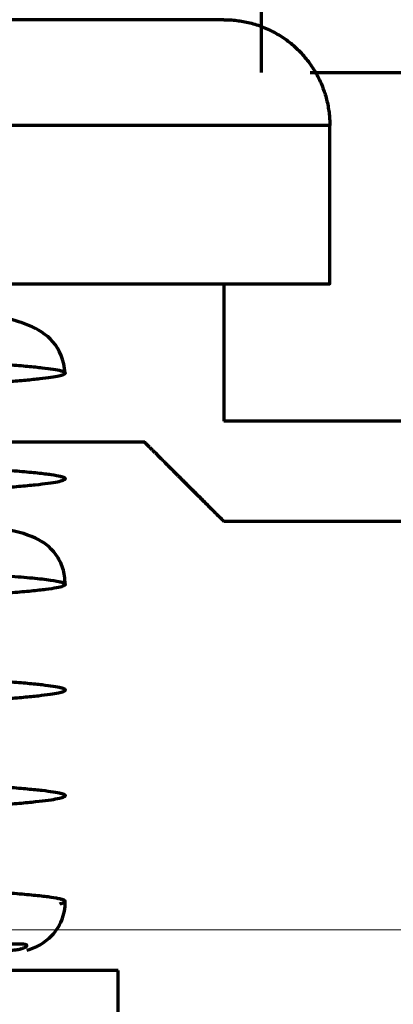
# Model space of a CAD drawing. Header units: millimetres. Extents: x -170 to 6906, y -2212 to 4257.
# Tile 138 of 256: x 4791.51 to 4795.04, y -1242.6 to -1233.28. Entities that reach past the tile are written whole.
import ezdxf

# ---------------------------------------------------------------- set-up
doc = ezdxf.new("R2010")
doc.units = ezdxf.units.MM
doc.layers.add('1', color=7, linetype='Continuous', true_color=0xffffff)
doc.layers.add('2', color=7, linetype='Continuous', true_color=0xffffff)
doc.styles.add('PC_TEXTSTYLE', font='ISOCP.SHX', dxfattribs={"width": 0.707, "bigfont": 'GBCBIG.SHX'})
doc.dimstyles.new('GB_DIMSTYLE', dxfattribs={"dimtxt": 50, "dimasz": 40, "dimexe": 1, "dimexo": 0, "dimgap": 1.5, "dimtad": 1, "dimdec": 1, "dimdsep": 46, "dimtxsty": 'PC_TEXTSTYLE', "dimcen": 0, "dimclrd": 256, "dimclrt": 3, "dimadec": 1, "dimazin": 2, "dimtp": 0.1, "dimtm": 0.1, "dimtfac": 0.71, "dimtdec": 1, "dimtmove": 0, "dimatfit": 3, "dimfxl": 1, "dimtfill": 1, "dimarcsym": 0})

# ---------------------------------------------------------------- blocks, each defined once
blk = doc.blocks.new('*D40')
at = {"lineweight": -2, "transparency": 16777216}
for p, q in [((5298.6037, -811.4238), (5142.7089, -938.9816)), ((4772.6385, -1241.784), (5111.7513, -964.312))]:
    blk.add_line(p, q, dxfattribs=at)
at = {"lineweight": 18, "transparency": 16777216}
blk.add_solid([(5138.4871, -933.822), (5146.9306, -944.1412), (5111.7513, -964.312)], dxfattribs=at)
at = {"layer": 'Defpoints', "color": 0, "lineweight": 18, "transparency": 16777216}
for p in [(5111.7513, -964.312), (4772.6385, -1241.784)]:
    blk.add_point(p, dxfattribs=at)
at = {"color": 3, "lineweight": 18, "transparency": 16777216, "insert": (5244.5253, -821.4256), "char_height": 50, "attachment_point": 5, "rotation": 39.29104, "style": 'PC_TEXTSTYLE', "bg_fill": 3, "box_fill_scale": 1.1, "bg_fill_color": 256, "bg_fill_true_color": 13158600, "bg_fill_transparency": 0}
blk.add_mtext('R625', dxfattribs=at)

msp = doc.modelspace()

# ---------------------------------------------------------------- linework, layer by layer
at = {"lineweight": 18}
msp.add_line((6304.0674, -1242.3088), (4373.5809, -1241.784), dxfattribs=at)
at = {"color": 0, "lineweight": 18}
msp.add_arc((4772.6385, -1241.784), 438.1646, 198.705525, 161.369529, dxfattribs=at)
at = {"layer": '1', "color": 0, "linetype": 'Continuous', "lineweight": 70}
msp.add_arc((4772.6385, -1241.784), 86, 47.143125, 175.235625, dxfattribs=at)
at = {"layer": '2', "color": 0, "linetype": 'Continuous', "lineweight": 70}
for p, q in [((4793.7885, -1232.7829), (4793.7885, -1233.7829)), ((4794.2521, -1233.7829), (4796.6233, -1233.7829)), ((4794.4385, -1234.2829), (4787.4385, -1234.2829)), ((4794.4385, -1235.7864), (4794.4385, -1234.2829)), ((4793.4385, -1235.7829), (4793.4385, -1237.0829)), ((4797.4385, -1237.0829), (4793.4385, -1237.0829)), ((4792.6885, -1237.2829), (4790.4384, -1237.2829)), ((4797.4385, -1238.0329), (4793.4385, -1238.0329)), ((4792.4385, -1242.2829), (4782.4385, -1242.2829)), ((4792.4385, -1243.0829), (4792.4385, -1242.2829))]:
    msp.add_line(p, q, dxfattribs=at)
for points, degree, knots in [([(4793.4385, -1233.2829), (4793.4384, -1233.2829), (4793.2323, -1233.2829), (4792.7936, -1233.2829), (4792.1208, -1233.2829), (4791.2422, -1233.2829), (4790.7218, -1233.2829), (4790.2131, -1233.2829), (4789.6471, -1233.2829), (4789.1048, -1233.2829), (4788.5303, -1233.2829), (4787.9898, -1233.2829), (4787.4385, -1233.2829)], 2, [0, 0, 0, 0.125, 0.25, 0.375, 0.5, 0.625, 0.625, 0.75, 0.75, 0.875, 0.875, 1, 1, 1]), ([(4791.9385, -1236.6278), (4791.9233, -1236.5069), (4791.8567, -1236.3189), (4791.497, -1236.1064), (4791.1634, -1236.0884), (4790.5334, -1236.0231), (4789.7725, -1235.9782), (4788.7128, -1235.9322), (4787.9102, -1235.8981), (4787.4527, -1235.8799)], 3, [0, 0, 0, 0, 0.093648, 0.177197, 0.35338, 0.479694, 0.630177, 0.799738, 1, 1, 1, 1]), ([(4793.4385, -1238.0329), (4793.4331, -1238.0276), (4793.4224, -1238.0168), (4793.4065, -1238.0009), (4793.3907, -1237.9851), (4793.3751, -1237.9695), (4793.3597, -1237.9541), (4793.3445, -1237.9389), (4793.3294, -1237.9238), (4793.3145, -1237.9089), (4793.2998, -1237.8942), (4793.2853, -1237.8797), (4793.271, -1237.8653), (4793.2568, -1237.8512), (4793.2428, -1237.8372), (4793.229, -1237.8233), (4793.2154, -1237.8097), (4793.2019, -1237.7962), (4793.1886, -1237.7829), (4793.1755, -1237.7698), (4793.1626, -1237.7569), (4793.1498, -1237.7441), (4793.1372, -1237.7315), (4793.1248, -1237.7191), (4793.1126, -1237.7069), (4793.1005, -1237.6949), (4793.0887, -1237.683), (4793.077, -1237.6713), (4793.0654, -1237.6598), (4793.0541, -1237.6484), (4793.0429, -1237.6373), (4793.0319, -1237.6263), (4793.0211, -1237.6155), (4793.0105, -1237.6048), (4793, -1237.5944), (4792.9897, -1237.5841), (4792.9796, -1237.574), (4792.9697, -1237.5641), (4792.9599, -1237.5543), (4792.9503, -1237.5447), (4792.9409, -1237.5353), (4792.9317, -1237.5261), (4792.9227, -1237.5171), (4792.9138, -1237.5082), (4792.9051, -1237.4995), (4792.8966, -1237.491), (4792.8882, -1237.4827), (4792.8772, -1237.4716), (4792.8637, -1237.4581), (4792.8481, -1237.4425), (4792.8333, -1237.4277), (4792.8191, -1237.4135), (4792.8057, -1237.4001), (4792.7931, -1237.3874), (4792.7811, -1237.3755), (4792.7699, -1237.3642), (4792.7594, -1237.3537), (4792.7496, -1237.3439), (4792.7405, -1237.3349), (4792.7322, -1237.3266), (4792.7246, -1237.319), (4792.7177, -1237.3121), (4792.7116, -1237.3059), (4792.7061, -1237.3005), (4792.7014, -1237.2958), (4792.6974, -1237.2918), (4792.6942, -1237.2886), (4792.6916, -1237.2861), (4792.6898, -1237.2843), (4792.6887, -1237.2831), (4792.6886, -1237.283), (4792.6885, -1237.2829)], 3, [0, 0, 0, 0, 0.012068, 0.024096, 0.036084, 0.048033, 0.059944, 0.071815, 0.083648, 0.095443, 0.107199, 0.118918, 0.130599, 0.142242, 0.153849, 0.165418, 0.176951, 0.188448, 0.199908, 0.211332, 0.222721, 0.234074, 0.245392, 0.256675, 0.267924, 0.279138, 0.290318, 0.301464, 0.312577, 0.323656, 0.334702, 0.345716, 0.356697, 0.367646, 0.378563, 0.389448, 0.400302, 0.411125, 0.421918, 0.43268, 0.443411, 0.454113, 0.464786, 0.475429, 0.486044, 0.49663, 0.507187, 0.517717, 0.539355, 0.560911, 0.582387, 0.603788, 0.625115, 0.646372, 0.667562, 0.688688, 0.709752, 0.730759, 0.75171, 0.77261, 0.79346, 0.814266, 0.835029, 0.855753, 0.876441, 0.897096, 0.917723, 0.938323, 0.9589, 0.979458, 1, 1, 1, 1]), ([(4792.8801, -1237.4745), (4792.8801, -1237.4745), (4792.8857, -1237.4802), (4792.8973, -1237.4917), (4792.9153, -1237.5097), (4792.9342, -1237.5286), (4792.9538, -1237.5481), (4792.9741, -1237.5685), (4792.9953, -1237.5896), (4793.0172, -1237.6115), (4793.0399, -1237.6342), (4793.0633, -1237.6576), (4793.0875, -1237.6819), (4793.1125, -1237.7069), (4793.1383, -1237.7326), (4793.1649, -1237.7592), (4793.1922, -1237.7865), (4793.2203, -1237.8146), (4793.2491, -1237.8435), (4793.2788, -1237.8731), (4793.3092, -1237.9035), (4793.3403, -1237.9347), (4793.3723, -1237.9667), (4793.405, -1237.9994), (4793.4273, -1238.0217), (4793.4385, -1238.0329)], 3, [0, 0, 0, 0, 0.000013, 0.042597, 0.08542, 0.128489, 0.171807, 0.215381, 0.259215, 0.303316, 0.347688, 0.392335, 0.437264, 0.482479, 0.527984, 0.573785, 0.619885, 0.66629, 0.713003, 0.76003, 0.807373, 0.855038, 0.903028, 0.951347, 1, 1, 1, 1]), ([(4791.9385, -1238.6278), (4791.9355, -1238.5715), (4791.9201, -1238.463), (4791.8177, -1238.2804), (4791.5238, -1238.1009), (4791.1449, -1238.0865), (4790.3411, -1238.0127), (4789.5473, -1237.9687), (4788.5924, -1237.9276), (4787.9128, -1237.8987), (4787.5457, -1237.8837)], 3, [0, 0, 0, 0, 0.02835, 0.06144, 0.144822, 0.394325, 0.537895, 0.685612, 0.836308, 1, 1, 1, 1]), ([(4791.5737, -1242.0897), (4791.6629, -1242.0643), (4791.7748, -1242.0087), (4791.8919, -1241.8551), (4791.9318, -1241.7286), (4791.9376, -1241.6612), (4791.9385, -1241.6275)], 3, [0, 0, 0, 0, 0.565579, 0.818925, 0.91699, 1, 1, 1, 1]), ([(4789.6219, -1241.9694), (4789.6285, -1241.9697), (4789.635, -1241.97), (4789.7821, -1241.9768), (4789.9183, -1241.9836), (4790.1776, -1241.9975), (4790.3007, -1242.0046), (4792.0924, -1242.1171), (4791.9356, -1242.2375), (4784.9005, -1242.0081)], 3, [0, 0, 0, 0, 0.002798, 0.002798, 0.062728, 0.062728, 0.122658, 0.122658, 1, 1, 1, 1]), ([(4789.6219, -1241.9694), (4789.6285, -1241.9697), (4789.635, -1241.97), (4789.7821, -1241.9768), (4789.9183, -1241.9836), (4790.1776, -1241.9975), (4790.3007, -1242.0046), (4792.0838, -1242.1166), (4791.9372, -1242.2363), (4785.007, -1242.0115)], 3, [0, 0, 0, 0, 0.002811, 0.002811, 0.063009, 0.063009, 0.123206, 0.123206, 1, 1, 1, 1]), ([(4789.6219, -1241.9694), (4789.6285, -1241.9697), (4789.635, -1241.97), (4789.7821, -1241.9768), (4789.9183, -1241.9836), (4790.1776, -1241.9975), (4790.3007, -1242.0046), (4792.0411, -1242.1139), (4791.9435, -1242.2301), (4785.5266, -1242.0281)], 3, [0, 0, 0, 0, 0.002875, 0.002875, 0.064457, 0.064457, 0.126039, 0.126039, 1, 1, 1, 1]), ([(4789.6219, -1241.9694), (4789.6285, -1241.9697), (4789.635, -1241.97), (4789.7821, -1241.9768), (4789.9183, -1241.9836), (4790.1776, -1241.9975), (4790.3007, -1242.0046), (4792.0398, -1242.1138), (4791.9436, -1242.23), (4785.5412, -1242.0286)], 3, [0, 0, 0, 0, 0.002877, 0.002877, 0.0645, 0.0645, 0.126123, 0.126123, 1, 1, 1, 1]), ([(4789.6219, -1241.9694), (4789.6285, -1241.9697), (4789.635, -1241.97), (4789.7821, -1241.9768), (4789.9183, -1241.9836), (4790.1776, -1241.9975), (4790.3007, -1242.0046), (4791.352, -1242.0706), (4791.7167, -1242.1341), (4790.63, -1242.1388)], 3, [0, 0, 0, 0, 0.004567, 0.004567, 0.102379, 0.102379, 0.20019, 0.20019, 1, 1, 1, 1]), ([(4791.3022, -1242.0885), (4791.3072, -1242.0889), (4791.3169, -1242.0896), (4791.3315, -1242.0904), (4791.3458, -1242.0911), (4791.3598, -1242.0916), (4791.3736, -1242.0919), (4791.3872, -1242.092), (4791.4006, -1242.0918), (4791.4138, -1242.0914), (4791.4268, -1242.0908), (4791.4397, -1242.0899), (4791.4541, -1242.0886), (4791.4699, -1242.0868), (4791.4866, -1242.0843), (4791.5021, -1242.0814), (4791.5162, -1242.0781), (4791.5292, -1242.0745), (4791.5412, -1242.0705), (4791.5518, -1242.0662), (4791.5608, -1242.0618), (4791.5679, -1242.0575), (4791.5728, -1242.0534), (4791.5757, -1242.0495), (4791.5766, -1242.046), (4791.5753, -1242.0428), (4791.5712, -1242.0395), (4791.5627, -1242.0365), (4791.548, -1242.0343), (4791.5276, -1242.033), (4791.5045, -1242.0328), (4791.4799, -1242.0332), (4791.4549, -1242.0338), (4791.426, -1242.0348), (4791.3899, -1242.036), (4791.3433, -1242.0375), (4791.2824, -1242.039), (4791.2066, -1242.0402), (4791.12, -1242.0404), (4791.0342, -1242.0395), (4790.9628, -1242.0382), (4790.909, -1242.037), (4790.8705, -1242.036), (4790.8408, -1242.0352), (4790.822, -1242.0348), (4790.8096, -1242.0344), (4790.8029, -1242.0342), (4790.7973, -1242.034), (4790.7911, -1242.0338), (4790.7843, -1242.0334), (4790.777, -1242.0329), (4790.7729, -1242.0325), (4790.7709, -1242.0323)], 3, [0, 0, 0, 0, 0.013621, 0.026757, 0.039412, 0.051591, 0.063299, 0.07454, 0.085322, 0.095651, 0.105534, 0.114982, 0.124004, 0.136371, 0.147086, 0.156221, 0.163901, 0.170341, 0.175916, 0.181197, 0.186855, 0.193499, 0.201366, 0.210754, 0.221846, 0.234757, 0.249563, 0.274725, 0.303931, 0.33726, 0.374765, 0.402041, 0.431986, 0.464601, 0.499885, 0.547374, 0.604646, 0.671643, 0.748269, 0.820152, 0.872838, 0.907337, 0.935303, 0.952103, 0.966465, 0.971359, 0.975627, 0.979274, 0.982302, 0.988285, 0.994169, 1, 1, 1, 1])]:
    msp.add_open_spline(points, degree=degree, knots=knots, dxfattribs=at)
for points, weights, degree in [([(4793.4385, -1233.2829), (4794.0243, -1233.2829), (4794.4385, -1233.6971), (4794.4385, -1234.2829)], [0.956578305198, 0.769794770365, 0.769794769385, 0.956578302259], 3), ([(4791.0034, -1236.7345), (4792.0601, -1236.6718), (4791.9247, -1236.6163)], [0.943481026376, 0.906531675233, 1], 2), ([(4790.8468, -1237.7434), (4792.0714, -1237.6764), (4791.9247, -1237.6163)], [0.949733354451, 0.89954523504, 1], 2), ([(4791.9247, -1238.6163), (4791.7215, -1238.5329), (4789.3768, -1238.4496)], [1, 0.866025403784, 1], 2), ([(4790.7096, -1238.7507), (4792.0809, -1238.6803), (4791.9247, -1238.6163)], [0.956041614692, 0.893736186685, 1], 2), ([(4790.9552, -1239.7373), (4792.0637, -1239.6732), (4791.9247, -1239.6163)], [0.945290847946, 0.904333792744, 1], 2), ([(4790.8559, -1240.7429), (4792.0708, -1240.6762), (4791.9247, -1240.6163)], [0.94934348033, 0.899937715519, 1], 2), ([(4791.885, -1241.6518), (4791.9658, -1241.6331), (4791.9247, -1241.6163)], [0.953047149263, 0.969646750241, 1], 2)]:
    msp.add_rational_spline(points, weights, degree=degree, dxfattribs=at)
msp.add_open_spline([(4787.4385, -1235.7829), (4788.126, -1235.7829), (4789.4819, -1235.7829), (4790.7517, -1235.7829), (4791.9019, -1235.7829), (4792.8738, -1235.7829), (4793.6424, -1235.7829), (4794.1685, -1235.7829), (4794.4384, -1235.7829), (4794.4385, -1235.7829)], degree=2, dxfattribs=at)
for points, weights, knots in [([(4791.9247, -1236.6163), (4791.7215, -1236.5329), (4789.3768, -1236.4496), (4787.0321, -1236.3663), (4784.8906, -1236.2829)], [1, 0.866025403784, 1, 0.866025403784, 1], [0.2586159, 0.2586159, 0.2586159, 0.629308, 0.629308, 1, 1, 1]), ([(4791.9247, -1237.6163), (4791.7215, -1237.5329), (4789.3768, -1237.4496), (4787.0321, -1237.3663), (4784.8906, -1237.2829), (4782.7491, -1237.1996), (4782.9523, -1237.1163)], [1, 0.866025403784, 1, 0.866025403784, 1, 0.866025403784, 1], [0.1672111, 0.1672111, 0.1672111, 0.3902174, 0.3902174, 0.6132236, 0.6132236, 0.8362298, 0.8362298, 0.8362298]), ([(4791.9247, -1239.6163), (4791.7215, -1239.5329), (4789.3768, -1239.4496), (4787.0321, -1239.3663), (4784.8906, -1239.2829)], [1, 0.866025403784, 1, 0.866025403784, 1], [0.1668035, 0.1668035, 0.1668035, 0.4004015, 0.4004015, 0.6339995, 0.6339995, 0.6339995]), ([(4791.9247, -1240.6163), (4791.7215, -1240.5329), (4789.3768, -1240.4496), (4787.0321, -1240.3663), (4784.8906, -1240.2829)], [1, 0.866025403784, 1, 0.866025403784, 1], [0.1917368, 0.1917368, 0.1917368, 0.4484555, 0.4484555, 0.7051741, 0.7051741, 0.7051741]), ([(4791.9247, -1241.6163), (4791.7215, -1241.5329), (4789.3768, -1241.4496), (4787.0321, -1241.3663), (4784.8906, -1241.2829), (4782.7491, -1241.1996), (4782.9523, -1241.1163)], [1, 0.866025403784, 1, 0.866025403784, 1, 0.866025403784, 1], [0.0573003, 0.0573003, 0.0573003, 0.3102148, 0.3102148, 0.5631294, 0.5631294, 0.8160439, 0.8160439, 0.8160439])]:
    msp.add_rational_spline(points, weights, degree=2, knots=knots, dxfattribs=at)

# ---------------------------------------------------------------- next in the draw order: dimensions: what is measured, and where the dimension line sits
at = {"lineweight": 18}
dim = msp.add_radius_dim(center=(4772.6385, -1241.784), mpoint=(5111.7513, -964.312), text='R625', dimstyle='GB_DIMSTYLE', dxfattribs=at)
dim.commit()
dim.dimension.update_dxf_attribs({"geometry": '*D40', "text_midpoint": (5261.3098, -841.9388), "dimtype": 164})

doc.saveas('drawing.dxf')
